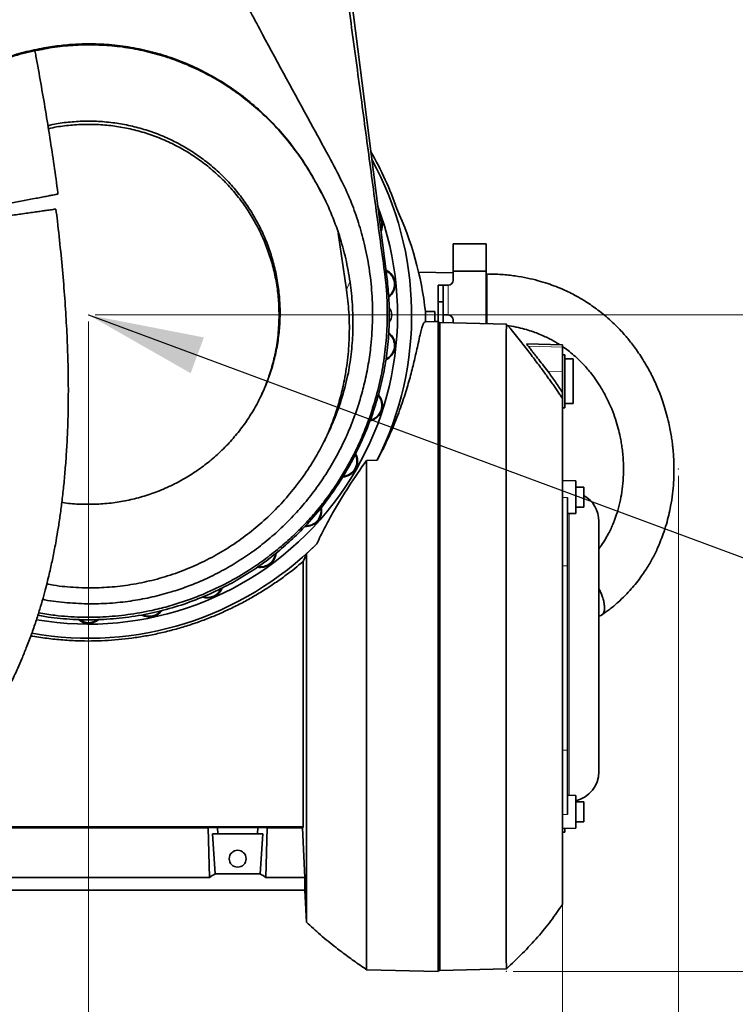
# Model space of a CAD drawing. Header units: millimetres. Extents: x 0 to 11920, y 0 to 8400.
# Tile 17 of 58: x 2508 to 2940, y 5172 to 5766. Entities that reach past the tile are written whole.
import ezdxf

# ---------------------------------------------------------------- set-up
doc = ezdxf.new("R2010")
doc.units = ezdxf.units.MM
doc.header["$LTSCALE"] = 20
doc.header["$PDSIZE"] = -1
doc.styles.add('SLDTEXTSTYLE0', font='TXT', dxfattribs={"width": 0.605})
doc.dimstyles.new('SLDDIMSTYLE0', dxfattribs={"dimtxt": 70, "dimasz": 70, "dimexe": 0, "dimexo": 0.0625, "dimgap": 17.5, "dimtad": 1, "dimdec": 1, "dimrnd": 1e-09, "dimzin": 12, "dimdsep": 46, "dimtxsty": 'SLDTEXTSTYLE0', "dimsah": 1, "dimcen": 0.09, "dimadec": 0, "dimazin": 3, "dimtfac": 1, "dimtofl": 0, "dimtmove": 0, "dimatfit": 3, "dimfxl": 1, "dimfrac": 2, "dimtolj": 1, "dimtzin": 12, "dimarcsym": 0})
doc.dimstyles.new('SLDDIMSTYLE1', dxfattribs={"dimtxt": 0.18, "dimasz": 70, "dimexe": 0, "dimexo": 0.0625, "dimgap": 0, "dimtad": 0, "dimtih": 1, "dimtoh": 1, "dimdec": 0, "dimrnd": 1e-09, "dimzin": 0, "dimdsep": 46, "dimtxsty": 'Standard', "dimsah": 1, "dimcen": 0.09, "dimadec": 0, "dimazin": 0, "dimtfac": 70, "dimtdec": 0, "dimtofl": 0, "dimtmove": 0, "dimatfit": 3, "dimfxl": 1, "dimfrac": 2, "dimtolj": 1, "dimtzin": 0, "dimarcsym": 0})

# ---------------------------------------------------------------- blocks, each defined once
blk = doc.blocks.new('_D_3')
at = {"color": 7, "linetype": 'Continuous', "lineweight": 0}
for p, q in [((2549.54, 5583.88), (2549.54, 4969.36)), ((1337.04, 5416.71), (1337.04, 4969.36)), ((2549.54, 4999.36), (1337.04, 4999.36))]:
    blk.add_line(p, q, dxfattribs=at)
at = {"color": 7, "linetype": 'Continuous', "lineweight": 18}
for points in [[(1337.04, 4999.36), (1407.04, 4989.36), (1407.04, 5009.36)], [(2549.54, 4999.36), (2479.54, 5009.36), (2479.54, 4989.36)]]:
    blk.add_solid(points, dxfattribs=at)
at = {"color": 7, "linetype": 'Continuous', "lineweight": 18, "insert": (1796.25, 5089.6), "char_height": 70, "attachment_point": 1, "style": 'SLDTEXTSTYLE0'}
blk.add_mtext('1212,5', dxfattribs=at)
blk = doc.blocks.new('_D_4')
at = {"color": 7, "linetype": 'Continuous', "lineweight": 0}
for p, q in [((2793.1, 6732.88), (3368.2, 6732.88)), ((3338.2, 5587.88), (3338.2, 6732.88)), ((2553.54, 5587.88), (3368.2, 5587.88))]:
    blk.add_line(p, q, dxfattribs=at)
at = {"color": 7, "linetype": 'Continuous', "lineweight": 18}
for points in [[(3338.2, 6732.88), (3328.2, 6662.88), (3348.2, 6662.88)], [(3338.2, 5587.88), (3348.2, 5657.88), (3328.2, 5657.88)]]:
    blk.add_solid(points, dxfattribs=at)
at = {"color": 7, "linetype": 'Continuous', "lineweight": 18, "insert": (3247.97, 6053.44), "char_height": 70, "attachment_point": 1, "rotation": 90, "style": 'SLDTEXTSTYLE0'}
blk.add_mtext('1145', dxfattribs=at)
blk = doc.blocks.new('_D_9')
at = {"color": 7, "linetype": 'Continuous', "lineweight": 0}
for p, q in [((1117.04, 5284.88), (1117.04, 4839.81)), ((2835.54, 5251.91), (2835.54, 4839.81)), ((2835.54, 4869.81), (1117.04, 4869.81))]:
    blk.add_line(p, q, dxfattribs=at)
at = {"color": 7, "linetype": 'Continuous', "lineweight": 18}
for points in [[(1117.04, 4869.81), (1187.04, 4859.81), (1187.04, 4879.81)], [(2835.54, 4869.81), (2765.54, 4879.81), (2765.54, 4859.81)]]:
    blk.add_solid(points, dxfattribs=at)
at = {"color": 7, "linetype": 'Continuous', "lineweight": 18, "insert": (1829.25, 4960.05), "char_height": 70, "attachment_point": 1, "style": 'SLDTEXTSTYLE0'}
blk.add_mtext('1718,5', dxfattribs=at)
blk = doc.blocks.new('_D_10')
at = {"color": 7, "linetype": 'Continuous', "lineweight": 0}
for p, q in [((2905.54, 5490.91), (2905.54, 4712.82)), ((1118.04, 5283.88), (1118.04, 4712.82)), ((2905.54, 4742.82), (1118.04, 4742.82))]:
    blk.add_line(p, q, dxfattribs=at)
at = {"color": 7, "linetype": 'Continuous', "lineweight": 18}
for centre, start, end in [((1972.18, 4796.53), 153.43495, 206.56505), ((2051.41, 4796.53), 333.43495, 26.56505)]:
    blk.add_arc(centre, 120.11, start, end, dxfattribs=at)
for points in [[(1118.04, 4742.82), (1188.04, 4732.82), (1188.04, 4752.82)], [(2905.54, 4742.82), (2835.54, 4752.82), (2835.54, 4732.82)]]:
    blk.add_solid(points, dxfattribs=at)
at = {"color": 7, "linetype": 'Continuous', "lineweight": 18, "insert": (1864.75, 4833.05), "char_height": 70, "attachment_point": 1, "style": 'SLDTEXTSTYLE0'}
blk.add_mtext('1787,5', dxfattribs=at)
blk = doc.blocks.new('_D_11')
at = {"color": 7, "linetype": 'Continuous', "lineweight": 0}
for p, q in [((3258.88, 7562.88), (3957.47, 7562.88)), ((3927.47, 7562.88), (3927.47, 5191.88)), ((2805.72, 5191.88), (3957.47, 5191.88))]:
    blk.add_line(p, q, dxfattribs=at)
at = {"color": 7, "linetype": 'Continuous', "lineweight": 18}
for points in [[(3927.47, 7562.88), (3917.47, 7492.88), (3937.47, 7492.88)], [(3927.47, 5191.88), (3937.47, 5261.88), (3917.47, 5261.88)]]:
    blk.add_solid(points, dxfattribs=at)
at = {"color": 7, "linetype": 'Continuous', "lineweight": 18, "insert": (3837.23, 6270.44), "char_height": 70, "attachment_point": 1, "rotation": 90, "style": 'SLDTEXTSTYLE0'}
blk.add_mtext('2371', dxfattribs=at)

msp = doc.modelspace()

# ---------------------------------------------------------------- linework, layer by layer
at = {"color": 7, "linetype": 'Continuous', "lineweight": 35}
for p, q in [((2630.87, 6384.06), (2729.58, 5610.87)), ((2520.14, 5748.43), (2520.06, 5747.85)), ((2685.54, 5669.96), (2685.92, 5669.16)), ((2705.27, 5602.97), (2700.29, 5637.25)), ((2789.55, 5630.88), (2769.55, 5630.88)), ((2769.55, 5614.21), (2769.55, 5630.88)), ((2789.55, 5614.21), (2789.55, 5630.88)), ((2730.44, 5613.97), (2729.79, 5613.98)), ((2769.55, 5613.27), (2748.62, 5613.75)), ((2769.55, 5614.21), (2769.55, 5608.88)), ((2789.55, 5614.21), (2769.55, 5614.21)), ((2789.55, 5607.88), (2789.55, 5614.21)), ((2789.89, 5612.61), (2789.55, 5612.63)), ((2789.55, 5585.88), (2789.55, 5607.88)), ((2763.55, 5605.88), (2760.55, 5605.88)), ((2760.55, 5595.88), (2760.55, 5605.88)), ((2763.55, 5595.88), (2763.55, 5605.88)), ((2766.55, 5605.88), (2763.55, 5605.88)), ((2763.55, 5595.88), (2760.55, 5595.88)), ((2760.55, 5583.34), (2760.55, 5595.88)), ((2763.55, 5583.35), (2763.55, 5595.88)), ((2752.89, 5589.88), (2758.54, 5589.88)), ((2758.54, 5589.88), (2758.54, 5583.97)), ((2752.86, 5583.83), (2758.54, 5583.97)), ((2758.54, 5583.97), (2760.54, 5584.03)), ((2760.54, 5191.74), (2760.54, 5584.03)), ((2761.54, 5583.41), (2760.54, 5583.34)), ((2801.72, 5582.35), (2761.54, 5583.41)), ((2761.54, 5192.36), (2761.54, 5583.41)), ((2763.55, 5587.88), (2766.55, 5587.88)), ((2769.55, 5583.2), (2769.55, 5584.88)), ((2789.55, 5585.88), (2789.55, 5582.67)), ((2835.54, 5569.88), (2813.9, 5570.45)), ((2835.54, 5569.88), (2835.54, 5568.48)), ((2835.54, 5568.48), (2835.54, 5553.84)), ((2837.04, 5563.84), (2835.54, 5563.88)), ((2837.04, 5531.92), (2837.04, 5563.84)), ((2842.04, 5561.38), (2837.04, 5561.38)), ((2842.04, 5534.38), (2842.04, 5561.38)), ((2835.54, 5553.84), (2835.54, 5541.09)), ((2835.54, 5531.88), (2837.04, 5531.92)), ((2837.04, 5534.38), (2842.04, 5534.38)), ((2711.78, 5506.43), (2713.31, 5509.63)), ((2717.27, 5500.08), (2723.81, 5500.38)), ((2843.54, 5487.85), (2835.54, 5487.99)), ((2843.54, 5487.85), (2843.54, 5482.16)), ((2848.54, 5483.99), (2843.54, 5483.99)), ((2848.54, 5483.99), (2848.54, 5471.99)), ((2838.54, 5477.85), (2838.54, 5436.55)), ((2843.54, 5482.16), (2843.54, 5468.13)), ((2843.54, 5471.99), (2848.54, 5471.99)), ((2687.83, 5470.32), (2687.82, 5470.32)), ((2838.54, 5468.04), (2843.54, 5468.13)), ((2857.54, 5312.36), (2857.54, 5463.41)), ((2687.34, 5449.9), (2681.07, 5443.72)), ((2679.04, 5279.06), (2679.04, 5439.11)), ((2838.54, 5436.55), (2838.54, 5325.4)), ((2838.54, 5325.4), (2838.54, 5286.6)), ((2843.54, 5298.05), (2838.54, 5298.14)), ((2843.54, 5298.05), (2843.54, 5292.36)), ((2848.54, 5294.19), (2843.54, 5294.19)), ((2843.54, 5292.36), (2843.54, 5278.33)), ((2848.54, 5294.19), (2848.54, 5282.19)), ((2843.54, 5282.19), (2848.54, 5282.19)), ((2441.79, 5279.06), (2679.04, 5279.06)), ((2467.44, 5278.44), (2621.65, 5278.44)), ((2627.41, 5278.79), (2621.65, 5278.44)), ((2621.65, 5278.44), (2622.55, 5248.59)), ((2624.43, 5274.88), (2627.53, 5274.88)), ((2625.89, 5250.77), (2624.43, 5274.88)), ((2627.41, 5278.79), (2651.67, 5278.79)), ((2627.41, 5278.79), (2627.53, 5274.88)), ((2627.53, 5274.88), (2651.56, 5274.88)), ((2651.56, 5274.88), (2651.67, 5278.79)), ((2654.65, 5274.88), (2651.56, 5274.88)), ((2651.67, 5278.79), (2657.44, 5278.44)), ((2653.19, 5250.77), (2654.65, 5274.88)), ((2657.44, 5278.44), (2656.53, 5248.59)), ((2678.64, 5278.44), (2657.44, 5278.44)), ((2679.04, 5279.06), (2678.64, 5278.44)), ((2678.64, 5278.44), (2680.07, 5248.59)), ((2835.54, 5278.19), (2843.54, 5278.33)), ((2835.54, 5275.88), (2837.04, 5275.92)), ((2837.04, 5275.92), (2837.04, 5278.21)), ((2653.19, 5250.77), (2625.89, 5250.77)), ((2622.55, 5248.59), (2466.53, 5248.59)), ((2656.53, 5248.59), (2680.07, 5248.59)), ((2680.07, 5240.88), (2680.07, 5248.59)), ((2680.07, 5240.88), (2430.54, 5240.88)), ((2680.07, 5240.88), (2681.07, 5221.63)), ((2680.89, 5222.1), (2681.06, 5221.95)), ((2716.43, 5193.55), (2717.66, 5192.69)), ((2760.54, 5191.74), (2717.4, 5192.87)), ((2717.4, 5192.87), (2717.4, 5192.87)), ((2760.54, 5192.42), (2761.54, 5192.36)), ((2761.54, 5192.36), (2801.72, 5193.41))]:
    msp.add_line(p, q, dxfattribs=at)
at = {"color": 8, "linetype": 'Continuous', "lineweight": 18}
for p, q in [((2728.17, 5613.99), (2729.58, 5610.87)), ((2707.26, 5607.95), (2705.27, 5602.97)), ((2766.55, 5587.88), (2766.55, 5605.88)), ((2835.54, 5568.48), (2814.93, 5569)), ((2835.54, 5553.84), (2826.7, 5553.9)), ((2838.54, 5477.85), (2835.54, 5477.85)), ((2839.54, 5468.06), (2839.54, 5427.41)), ((2838.54, 5436.55), (2835.54, 5436.57)), ((2839.54, 5427.41), (2839.54, 5298.12)), ((2838.54, 5325.4), (2835.54, 5325.36)), ((2838.54, 5286.6), (2835.54, 5286.59))]:
    msp.add_line(p, q, dxfattribs=at)
at = {"color": 7, "linetype": 'Continuous', "lineweight": 35}
msp.add_circle((2639.54, 5259.88), 5.1, dxfattribs=at)
for centre, radius, start, end in [((2549.54, 5587.88), 196.78, 18.97971, 30.00458), ((2549.54, 5587.88), 195, 333.3386, 28.72031), ((2549.54, 5587.88), 186.5, 260.29756, 20.57249), ((2717.41, 5642.42), 9.5, 335.57821, 38.97249), ((2717.41, 5642.42), 9.14, 339.5064, 35.0443), ((2725.08, 5606.33), 9.5, 307.03954, 65.20783), ((2725.08, 5606.33), 9.13, 308.70825, 63.76197), ((2766.55, 5608.88), 3, 270, 0), ((2726.04, 5587.88), 6.5, 0, 40.49631), ((2549.54, 5587.88), 203.36, 358.85719, 0.5635), ((2726.04, 5587.88), 6.5, 318.53472, 0), ((2766.55, 5584.88), 3, 0, 90), ((2725.08, 5569.43), 9.5, 294.77251, 53.98763), ((2725.08, 5569.43), 9.14, 296.21507, 51.97609), ((2717.41, 5533.34), 9.5, 282.15149, 42.26541), ((2717.41, 5533.34), 9.14, 283.63358, 40.36221), ((2702.4, 5499.63), 9.5, 273.32534, 29.00924), ((2702.4, 5499.63), 9.14, 275.09876, 27.17534), ((2839.54, 5463.41), 18, 0, 60), ((2680.71, 5469.78), 9.5, 265.69364, 11.89234), ((2680.71, 5469.78), 9.14, 267.65594, 10.0603), ((2549.54, 5587.88), 195, 259.89182, 314.96151), ((2653.29, 5445.09), 9.5, 258.30824, 354.48843), ((2653.29, 5445.09), 9.14, 260.57789, 352.90096), ((2621.33, 5426.64), 9.5, 250.22448, 338.54086), ((2621.33, 5426.64), 9.14, 252.68709, 335.90326), ((2586.24, 5415.24), 9.5, 241.89352, 324.25837), ((2586.24, 5415.24), 9.14, 245.17252, 320.74187), ((2549.54, 5411.38), 9.5, 229.73824, 310.84174), ((2549.54, 5411.38), 9.14, 232.68107, 306.22974), ((2839.54, 5312.36), 18, 282.83959, 0)]:
    msp.add_arc(centre, radius, start, end, dxfattribs=at)
for centre, major_axis, ratio, start_param, end_param in [((2549.54, 5566.04), (0, 205.89), 0.994357, 4.828447, 5.142456), ((2587, 5387.88), (-13.29, 146.8), 0.574205, 3.414992, 3.45851), ((2692.09, 5387.88), (13.29, 146.8), 0.574205, 2.824675, 2.868193)]:
    msp.add_ellipse(centre, major_axis=major_axis, ratio=ratio, start_param=start_param, end_param=end_param, dxfattribs=at)
for points, knots in [([(2626.56, 6393.58), (2631.32, 6356.58), (2640.84, 6282.56), (2655.37, 6169.45), (2669.92, 6056.26), (2680.7, 5972.6), (2687.35, 5920.75), (2690.19, 5898.53), (2693.05, 5876.28), (2695.94, 5853.99), (2698.88, 5831.57), (2701.88, 5809.07), (2704.91, 5786.49), (2707.95, 5763.93), (2711, 5741.39), (2713.98, 5719.36), (2716.87, 5697.83), (2719.68, 5676.81), (2722.49, 5655.81), (2725.32, 5634.83), (2727.22, 5620.93), (2728.17, 5613.99)], [0, 0, 0, 0, 0.142457, 0.284915, 0.435653, 0.578314, 0.60687, 0.635446, 0.664008, 0.692539, 0.721057, 0.749952, 0.778853, 0.807771, 0.836697, 0.865612, 0.892494, 0.919393, 0.946284, 0.973147, 1, 1, 1, 1]), ([(2625.89, 5810.41), (2628.23, 5805.93), (2632.91, 5796.98), (2642.68, 5779.29), (2659.35, 5748.12), (2677.56, 5714.82), (2693.62, 5685.31), (2702.16, 5669.33), (2708.22, 5655.93), (2712.6, 5643.47), (2716.25, 5630.41), (2719.04, 5616.24), (2720.75, 5600.91), (2721.14, 5585.28), (2720.26, 5570.96), (2718.49, 5558.14), (2716.28, 5547.22), (2713.49, 5536.81), (2710.34, 5527.29), (2706.8, 5518.29), (2702.44, 5508.7), (2696.97, 5498.46), (2690.19, 5487.72), (2682.93, 5477.85), (2675.18, 5468.72), (2666.93, 5460.26), (2658.02, 5452.29), (2648.58, 5444.98), (2638.75, 5438.43), (2628.68, 5432.67), (2618.73, 5427.87), (2609.02, 5423.93), (2598.94, 5420.52), (2588.05, 5417.63), (2576.17, 5415.37), (2563.6, 5413.93), (2550.34, 5413.44), (2536.7, 5414.17), (2527.15, 5415.16), (2522.27, 5416.23), (2521.84, 5416.32)], [0, 0, 0, 0, 0.028015, 0.056037, 0.112076, 0.224162, 0.266596, 0.298459, 0.324657, 0.348185, 0.371712, 0.399891, 0.428261, 0.457245, 0.486441, 0.507652, 0.528863, 0.548006, 0.567149, 0.584219, 0.601288, 0.625137, 0.648064, 0.670991, 0.692322, 0.713652, 0.735638, 0.757625, 0.778848, 0.800071, 0.820853, 0.839016, 0.857179, 0.878783, 0.900387, 0.923031, 0.947709, 0.972658, 0.997607, 1, 1, 1, 1]), ([(2520.06, 5747.85), (2520.53, 5747.94), (2525.11, 5748.86), (2533.88, 5750.16), (2546.42, 5750.98), (2558.98, 5750.76), (2571.45, 5749.51), (2583.74, 5747.2), (2595.8, 5743.9), (2607.54, 5739.64), (2618.94, 5734.42), (2629.94, 5728.23), (2640.47, 5721.14), (2650.39, 5713.24), (2659.97, 5704.27), (2669.07, 5694.19), (2677.54, 5683.01), (2682.93, 5674.49), (2685.57, 5669.79), (2685.92, 5669.16)], [0, 0, 0, 0, 0.007338, 0.070615, 0.134121, 0.197631, 0.260911, 0.324129, 0.387564, 0.451007, 0.514236, 0.578834, 0.643642, 0.70846, 0.773072, 0.844937, 0.916936, 0.988808, 1, 1, 1, 1]), ([(2685.54, 5669.96), (2685.38, 5670.25), (2683.01, 5674.5), (2678.03, 5682.52), (2669.87, 5693.5), (2660.82, 5703.78), (2650.92, 5713.26), (2640.2, 5721.85), (2628.73, 5729.5), (2616.61, 5736.13), (2604.14, 5741.58), (2591.39, 5745.81), (2578.49, 5748.88), (2565.35, 5750.84), (2553.11, 5751.57), (2541.86, 5751.34), (2531.67, 5750.43), (2524.44, 5749.29), (2520.62, 5748.52), (2520.14, 5748.43)], [0, 0, 0, 0, 0.005114, 0.075271, 0.145672, 0.216062, 0.286204, 0.356501, 0.427071, 0.497627, 0.567903, 0.635093, 0.702546, 0.769991, 0.837168, 0.888972, 0.940838, 0.992642, 1, 1, 1, 1]), ([(2520.14, 5748.43), (2520.04, 5748.41), (2515.82, 5747.63), (2507.53, 5745.71), (2495.52, 5741.86), (2483.87, 5737.03), (2472.68, 5731.27), (2462.03, 5724.59), (2451.97, 5717.07), (2442.54, 5708.78), (2433.75, 5699.71), (2425.67, 5689.87), (2418.35, 5679.34), (2411.89, 5668.28), (2406.1, 5656.3), (2401.16, 5643.41), (2397.22, 5629.67), (2395.23, 5619.61), (2394.46, 5614.19), (2394.35, 5613.47)], [0, 0, 0, 0, 0.00158, 0.064973, 0.128598, 0.192228, 0.255628, 0.318948, 0.382484, 0.446029, 0.509362, 0.574356, 0.639561, 0.704775, 0.769783, 0.842739, 0.915833, 0.988795, 1, 1, 1, 1]), ([(2411.61, 5667.31), (2413.82, 5671.25), (2418.28, 5679.2), (2426.34, 5690.5), (2435.45, 5701.28), (2445.36, 5711.04), (2455.85, 5719.7), (2466.86, 5727.31), (2478.66, 5734.01), (2491.3, 5739.76), (2502.39, 5743.62), (2511.6, 5746.1), (2516.75, 5747.23), (2519.58, 5747.76), (2520.06, 5747.85)], [0, 0, 0, 0, 0.0975558, 0.1968559, 0.2985059, 0.4009989, 0.4952648, 0.5902396, 0.6875078, 0.7855902, 0.8871325, 0.9383354, 0.9896599, 1, 1, 1, 1]), ([(2531.07, 5660.83), (2531.05, 5661.06), (2530.42, 5666.82), (2528.72, 5678.09), (2526.28, 5694.66), (2523.59, 5711.18), (2520.75, 5727.63), (2518.62, 5739.64), (2517.38, 5746.18), (2517.17, 5747.26)], [0, 0, 0, 0, 0.008179, 0.200897, 0.392992, 0.584204, 0.774231, 0.962777, 1, 1, 1, 1]), ([(2533.41, 5474.84), (2533.98, 5474.74), (2537.72, 5474.09), (2544.77, 5473.65), (2554.54, 5473.6), (2564.28, 5474.46), (2573.88, 5476.11), (2583.26, 5478.54), (2592.49, 5481.77), (2601.41, 5485.78), (2609.93, 5490.52), (2617.98, 5495.92), (2625.62, 5502.03), (2632.71, 5508.76), (2639.18, 5516.06), (2645, 5523.83), (2650.2, 5532.15), (2654.66, 5540.85), (2658.37, 5549.89), (2661.28, 5559.16), (2663.43, 5568.75), (2664.76, 5578.46), (2665.25, 5588.21), (2664.93, 5597.9), (2663.78, 5607.63), (2661.82, 5617.22), (2659.06, 5626.57), (2655.56, 5635.61), (2651.26, 5644.4), (2646.23, 5652.79), (2640.54, 5660.7), (2634.25, 5668.07), (2627.3, 5674.94), (2619.78, 5681.19), (2611.79, 5686.77), (2603.42, 5691.64), (2594.58, 5695.83), (2585.42, 5699.25), (2576.03, 5701.87), (2566.51, 5703.7), (2556.78, 5704.72), (2546.99, 5704.94), (2537.27, 5704.25), (2529.95, 5703.3), (2525.93, 5702.31), (2525.03, 5702.09)], [0, 0, 0, 0, 0.004315, 0.028179, 0.052318, 0.076855, 0.100722, 0.12459, 0.14873, 0.173267, 0.197151, 0.221036, 0.245193, 0.269745, 0.293553, 0.317528, 0.34176, 0.366343, 0.390083, 0.41425, 0.438418, 0.463025, 0.486926, 0.510828, 0.535008, 0.559584, 0.583462, 0.607339, 0.631495, 0.656047, 0.679913, 0.703779, 0.727921, 0.75246, 0.776328, 0.800196, 0.824337, 0.848875, 0.872757, 0.89664, 0.920795, 0.945346, 0.969255, 0.993164, 1, 1, 1, 1]), ([(2664.54, 5587.88), (2664.47, 5591.08), (2664.31, 5597.49), (2663.05, 5607.07), (2661.04, 5616.62), (2658.21, 5625.94), (2654.61, 5634.96), (2650.29, 5643.6), (2645.21, 5651.94), (2639.45, 5659.8), (2633.08, 5667.12), (2626.15, 5673.83), (2618.6, 5680.01), (2610.58, 5685.5), (2602.14, 5690.29), (2593.39, 5694.34), (2584.24, 5697.67), (2574.85, 5700.19), (2565.31, 5701.92), (2555.72, 5702.85), (2545.98, 5702.98), (2536.3, 5702.2), (2529.38, 5701.26), (2525.81, 5700.36), (2525.33, 5700.24)], [0, 0, 0, 0, 0.046737, 0.093804, 0.141203, 0.189407, 0.236142, 0.283211, 0.330657, 0.378882, 0.425568, 0.472587, 0.519944, 0.568105, 0.614756, 0.661732, 0.709047, 0.757168, 0.803807, 0.850768, 0.898065, 0.946169, 0.992821, 1, 1, 1, 1]), ([(2706.37, 5552.91), (2707.05, 5557.25), (2708.43, 5565.92), (2709.22, 5579.17), (2709.04, 5592.53), (2707.77, 5606.25), (2705.33, 5620.13), (2701.62, 5634.19), (2696.65, 5648.01), (2691.2, 5659.99), (2687.15, 5667.12), (2685.54, 5669.96)], [0, 0, 0, 0, 0.1081881, 0.2163779, 0.3271641, 0.4379513, 0.5566011, 0.6752506, 0.7973322, 0.9194117, 1, 1, 1, 1]), ([(2685.92, 5669.16), (2686.3, 5668.52), (2688.52, 5664.73), (2690.46, 5660.79), (2692.06, 5657.5)], [0, 0, 0, 0, 0.1678837, 1, 1, 1, 1]), ([(2531.07, 5660.83), (2531.03, 5660.82), (2530.95, 5660.8), (2529.88, 5660.59), (2528.11, 5660.25), (2525.6, 5659.76), (2522.5, 5659.16), (2518.85, 5658.45), (2514.92, 5657.69), (2510.72, 5656.87), (2506.57, 5656.06), (2502.44, 5655.26), (2498.58, 5654.51), (2494.95, 5653.8), (2491.68, 5653.17), (2488.76, 5652.6), (2486.28, 5652.12), (2484.28, 5651.73), (2482.84, 5651.45), (2482.01, 5651.29), (2481.99, 5651.29), (2481.98, 5651.28)], [0, 0, 0, 0, 0.054199, 0.111591, 0.170632, 0.228295, 0.287741, 0.34357, 0.401218, 0.453879, 0.508263, 0.557877, 0.609027, 0.657067, 0.706467, 0.755084, 0.804983, 0.856067, 0.908465, 0.962879, 1, 1, 1, 1]), ([(2351.19, 5222.08), (2352.01, 5222.16), (2354.11, 5222.39), (2357.31, 5223.02), (2360.61, 5223.81), (2363.5, 5224.64), (2367.03, 5225.79), (2371.23, 5227.37), (2376.53, 5229.68), (2382.36, 5232.57), (2388.54, 5236.01), (2394.15, 5239.45), (2398.91, 5242.57), (2402.67, 5245.18), (2405.82, 5247.44), (2408.58, 5249.49), (2411.4, 5251.65), (2414.7, 5254.25), (2418.29, 5257.18), (2422.13, 5260.43), (2426.13, 5263.95), (2430.37, 5267.82), (2434.68, 5271.91), (2438.93, 5276.1), (2443.84, 5281.13), (2449.35, 5287.05), (2455.4, 5293.91), (2461.78, 5301.55), (2468.51, 5310.12), (2475.64, 5319.89), (2482.63, 5330.22), (2488.05, 5338.93), (2491.93, 5345.56), (2494.22, 5349.61), (2496.22, 5353.27), (2497.88, 5356.38), (2499.22, 5358.95), (2500.36, 5361.2), (2501.55, 5363.58), (2503.01, 5366.57), (2504.83, 5370.4), (2506.98, 5375.11), (2509.42, 5380.74), (2512.18, 5387.5), (2515.03, 5395), (2517.73, 5402.78), (2520.05, 5410.1), (2522.04, 5416.89), (2523.72, 5423.13), (2525.13, 5428.71), (2526.29, 5433.64), (2527.27, 5438.08), (2528.18, 5442.41), (2529.07, 5446.94), (2530.11, 5452.54), (2531.26, 5459.33), (2532.47, 5467.45), (2533.62, 5476.24), (2534.67, 5485.71), (2535.59, 5495.92), (2536.36, 5506.95), (2536.95, 5518.9), (2537.31, 5531.77), (2537.39, 5545.55), (2537.16, 5560.18), (2536.58, 5575.62), (2535.66, 5591.82), (2534.39, 5608.76), (2532.75, 5626.39), (2531.23, 5640.79), (2530.16, 5649.32), (2529.85, 5651.76)], [0, 0, 0, 0, 0.007112, 0.018275, 0.027849, 0.036271, 0.044532, 0.060325, 0.076279, 0.096605, 0.118145, 0.138779, 0.153581, 0.166906, 0.177651, 0.186095, 0.195635, 0.20712, 0.220579, 0.233289, 0.24739, 0.262702, 0.277993, 0.293014, 0.307749, 0.33029, 0.352036, 0.372949, 0.399646, 0.42601, 0.452526, 0.479104, 0.489171, 0.498614, 0.506728, 0.513539, 0.519066, 0.523329, 0.527895, 0.534136, 0.542025, 0.551527, 0.562602, 0.575197, 0.590338, 0.604362, 0.617152, 0.628766, 0.639252, 0.648647, 0.656534, 0.663498, 0.670299, 0.677563, 0.685286, 0.697053, 0.70976, 0.723422, 0.738056, 0.753685, 0.770578, 0.788914, 0.808703, 0.829954, 0.852669, 0.876859, 0.902536, 0.929679, 0.958219, 0.988031, 1, 1, 1, 1]), ([(2523.87, 5650.92), (2522.94, 5650.79), (2521.07, 5650.52), (2517.65, 5650.04), (2513.86, 5649.51), (2509.87, 5648.94), (2505.74, 5648.36), (2501.72, 5647.79), (2497.8, 5647.24), (2494.14, 5646.72), (2490.75, 5646.24), (2487.73, 5645.82), (2485.12, 5645.45), (2483, 5645.15), (2481.47, 5644.93), (2480.57, 5644.8), (2480.53, 5644.8), (2480.51, 5644.8)], [0, 0, 0, 0, 0.067772, 0.137448, 0.205245, 0.275162, 0.340368, 0.407572, 0.471066, 0.53638, 0.600368, 0.666083, 0.732529, 0.800713, 0.870783, 0.942698, 1, 1, 1, 1]), ([(2529.8, 5651.76), (2529.8, 5651.76), (2529.83, 5651.76), (2528.99, 5651.64), (2527.56, 5651.44), (2525.79, 5651.19), (2524.51, 5651.01), (2523.87, 5650.92)], [0, 0, 0, 0, 0.156491, 0.403466, 0.657709, 0.827622, 1, 1, 1, 1]), ([(2728.17, 5613.99), (2728.45, 5611.73), (2729.16, 5606.06), (2729.78, 5596.88), (2729.96, 5585.3), (2729.33, 5572.47), (2727.57, 5558.28), (2724.68, 5544.02), (2720.59, 5529.71), (2715.32, 5515.63), (2709.68, 5503.63), (2704.17, 5493.68), (2699.17, 5485.63), (2693.75, 5477.8), (2689.81, 5472.82), (2687.83, 5470.32)], [0, 0, 0, 0, 0.044639, 0.112074, 0.179509, 0.270992, 0.362986, 0.458848, 0.555299, 0.653608, 0.752562, 0.814177, 0.875793, 0.937733, 1, 1, 1, 1]), ([(2729.58, 5610.87), (2730, 5607.05), (2730.83, 5599.41), (2731.18, 5586.97), (2730.67, 5573.63), (2728.99, 5559.46), (2726.21, 5545.47), (2722.34, 5531.74), (2717.41, 5518.39), (2711.48, 5505.49), (2704.56, 5493.14), (2696.75, 5481.32), (2690.8, 5473.99), (2687.83, 5470.32)], [0, 0, 0, 0, 0.076424, 0.152852, 0.247388, 0.341917, 0.436428, 0.530915, 0.625369, 0.719096, 0.81278, 0.906416, 1, 1, 1, 1]), ([(2789.89, 5610.27), (2789.89, 5610.6), (2789.89, 5611.43), (2789.89, 5612.24), (2789.89, 5612.67), (2789.89, 5612.58), (2789.89, 5612.56)], [0, 0, 0, 0, 0.231094, 0.577949, 0.926187, 1, 1, 1, 1]), ([(2859.31, 5406.94), (2860.86, 5408.01), (2864.28, 5410.39), (2868.96, 5414.34), (2873.35, 5418.5), (2877.04, 5422.46), (2880.33, 5426.39), (2883.18, 5430.18), (2885.67, 5433.85), (2887.73, 5437.17), (2889.57, 5440.41), (2891.26, 5443.63), (2892.94, 5447.16), (2894.69, 5451.21), (2896.55, 5456.11), (2898.29, 5461.54), (2899.75, 5467.1), (2901.04, 5473.23), (2902.04, 5479.74), (2902.66, 5486.49), (2902.9, 5492.44), (2902.87, 5497.58), (2902.71, 5501.42), (2902.52, 5504.17), (2902.35, 5506.22), (2902.12, 5508.51), (2901.79, 5511.31), (2901.3, 5514.66), (2900.62, 5518.55), (2899.63, 5523.32), (2898.3, 5528.59), (2896.67, 5534.01), (2894.96, 5538.89), (2893.24, 5543.26), (2891.46, 5547.34), (2889.62, 5551.2), (2887.6, 5555.06), (2885.37, 5558.97), (2882.9, 5562.93), (2880.34, 5566.69), (2877.88, 5570.02), (2875.61, 5572.89), (2873.32, 5575.62), (2870.74, 5578.49), (2867.6, 5581.72), (2863.95, 5585.17), (2860.04, 5588.52), (2856.2, 5591.5), (2852.65, 5594.02), (2849.67, 5595.96), (2846.99, 5597.58), (2844.28, 5599.14), (2840.85, 5600.96), (2836.59, 5603), (2831.79, 5605.02), (2826.49, 5606.93), (2820.75, 5608.68), (2814.21, 5610.25), (2806.83, 5611.53), (2798.62, 5612.43), (2792.87, 5612.55), (2789.89, 5612.61)], [0, 0, 0, 0, 0.018049, 0.039989, 0.060108, 0.078413, 0.094886, 0.112862, 0.127961, 0.141683, 0.154585, 0.168043, 0.181151, 0.197239, 0.216787, 0.239585, 0.261383, 0.281999, 0.31111, 0.337255, 0.360342, 0.380309, 0.397113, 0.405149, 0.412371, 0.421109, 0.432047, 0.445185, 0.460515, 0.478025, 0.501714, 0.523434, 0.543185, 0.560977, 0.576946, 0.593567, 0.60908, 0.625735, 0.643494, 0.660474, 0.675351, 0.688161, 0.699693, 0.713148, 0.728849, 0.746751, 0.764949, 0.781225, 0.795616, 0.808158, 0.816159, 0.826118, 0.838602, 0.853608, 0.871136, 0.887682, 0.906029, 0.926304, 0.948735, 0.973426, 1, 1, 1, 1]), ([(2789.89, 5582.66), (2789.89, 5582.82), (2789.89, 5583.19), (2789.89, 5584.42), (2789.89, 5586.2), (2789.89, 5588.45), (2789.89, 5591.03), (2789.89, 5593.87), (2789.89, 5596.84), (2789.89, 5599.83), (2789.89, 5602.73), (2789.89, 5605.41), (2789.89, 5608.09), (2789.89, 5609.48), (2789.89, 5610.27)], [0, 0, 0, 0, 0.059349, 0.142121, 0.22522, 0.308258, 0.391088, 0.474298, 0.557038, 0.640222, 0.723148, 0.806107, 0.889273, 1, 1, 1, 1]), ([(2705.27, 5602.97), (2705.8, 5598.53), (2706.87, 5589.64), (2707.08, 5576.07), (2706.2, 5562.38), (2704.29, 5549.8), (2701.69, 5538.47), (2698.61, 5528.24), (2695.23, 5519.02), (2692.55, 5513.31), (2691.44, 5510.93)], [0, 0, 0, 0, 0.141783, 0.2845504, 0.4304255, 0.5773761, 0.688312, 0.7997209, 0.9164554, 1, 1, 1, 1]), ([(2653.47, 5538.83), (2654.46, 5540.94), (2656.81, 5545.99), (2659.68, 5554.39), (2662.32, 5564.58), (2664.17, 5575.79), (2664.42, 5583.84), (2664.54, 5587.88)], [0, 0, 0, 0, 0.138158, 0.329493, 0.524088, 0.760737, 1, 1, 1, 1]), ([(2752.86, 5583.83), (2752.62, 5583.73), (2752.13, 5583.52), (2751.37, 5581.97), (2750.56, 5579.49), (2749.63, 5575.83), (2748.62, 5571.31), (2747.53, 5566.39), (2746.49, 5561.84), (2745.41, 5557.34), (2744.24, 5552.73), (2742.92, 5547.87), (2741.43, 5542.79), (2739.75, 5537.46), (2737.84, 5531.87), (2735.67, 5526), (2733.2, 5519.89), (2730.42, 5513.55), (2727.33, 5507.04), (2724.99, 5502.6), (2723.81, 5500.38)], [0, 0, 0, 0, 0.072613, 0.145589, 0.219698, 0.294195, 0.377575, 0.440861, 0.494072, 0.540988, 0.588013, 0.633854, 0.678838, 0.72393, 0.769164, 0.814518, 0.860621, 0.906916, 0.953356, 1, 1, 1, 1]), ([(2801.72, 5193.44), (2801.71, 5193.48), (2801.71, 5193.56), (2801.7, 5194.52), (2801.69, 5196.35), (2801.67, 5199.38), (2801.66, 5203.07), (2801.66, 5207.14), (2801.65, 5212.27), (2801.63, 5218.67), (2801.63, 5226.04), (2801.62, 5233.65), (2801.61, 5241.19), (2801.6, 5249.81), (2801.6, 5259.6), (2801.59, 5270.29), (2801.58, 5281.1), (2801.58, 5291.6), (2801.58, 5301.49), (2801.57, 5311.36), (2801.57, 5321.48), (2801.57, 5332.64), (2801.57, 5344.03), (2801.56, 5354.8), (2801.56, 5365.31), (2801.56, 5375.5), (2801.56, 5386.21), (2801.56, 5396.97), (2801.56, 5407.91), (2801.57, 5418.98), (2801.57, 5429.43), (2801.57, 5439.88), (2801.57, 5450.29), (2801.57, 5461.3), (2801.58, 5472.07), (2801.58, 5481.83), (2801.58, 5492.2), (2801.59, 5503.06), (2801.59, 5514.01), (2801.6, 5523.6), (2801.61, 5531.87), (2801.61, 5539.44), (2801.62, 5546.31), (2801.63, 5552.57), (2801.64, 5558.19), (2801.64, 5563.2), (2801.65, 5567.55), (2801.66, 5571.79), (2801.67, 5575.68), (2801.68, 5578.81), (2801.7, 5580.93), (2801.71, 5582.03), (2801.71, 5582.45), (2801.72, 5582.35), (2801.72, 5582.34)], [0, 0, 0, 0, 0.017423, 0.032729, 0.057168, 0.081753, 0.101339, 0.121, 0.140112, 0.164551, 0.189136, 0.208722, 0.228383, 0.247495, 0.270925, 0.294482, 0.315082, 0.335768, 0.354877, 0.369982, 0.389128, 0.408343, 0.427617, 0.446962, 0.462268, 0.479728, 0.497189, 0.514863, 0.532538, 0.551066, 0.569657, 0.584762, 0.603908, 0.623123, 0.642397, 0.661742, 0.677048, 0.701487, 0.726072, 0.745658, 0.765318, 0.78443, 0.802868, 0.821201, 0.839595, 0.857184, 0.874827, 0.891821, 0.915251, 0.938808, 0.959408, 0.980095, 0.999203, 1, 1, 1, 1]), ([(2835.54, 5537.57), (2835.09, 5538.25), (2834.17, 5539.61), (2832.66, 5541.83), (2831.06, 5544.14), (2829.38, 5546.55), (2827.62, 5549.04), (2825.76, 5551.63), (2823.8, 5554.32), (2821.62, 5557.27), (2819.22, 5560.48), (2816.59, 5563.95), (2813.81, 5567.57), (2810.87, 5571.35), (2807.77, 5575.28), (2804.7, 5579.17), (2802.7, 5581.23), (2801.74, 5582.23)], [0, 0, 0, 0, 0.030424, 0.060864, 0.092702, 0.127228, 0.165541, 0.208528, 0.256904, 0.31126, 0.381369, 0.460695, 0.549968, 0.64997, 0.761584, 0.885385, 1, 1, 1, 1]), ([(2802.52, 5581.39), (2802.83, 5581.35), (2805.04, 5581.12), (2808.84, 5580.34), (2813.69, 5579.14), (2817.88, 5577.8), (2821.67, 5576.36), (2825.05, 5574.89), (2827.96, 5573.44), (2830.21, 5572.22), (2832, 5571.16), (2833.2, 5570.44), (2833.83, 5570.02), (2833.97, 5569.92)], [0, 0, 0, 0, 0.025635, 0.184668, 0.326193, 0.453122, 0.566733, 0.685605, 0.785187, 0.865064, 0.925227, 0.983653, 1, 1, 1, 1]), ([(2813.9, 5570.4), (2813.9, 5570.39), (2813.9, 5570.36), (2814.33, 5569.79), (2814.78, 5569.2), (2814.93, 5569)], [0, 0, 0, 0, 0.3260236, 0.7777031, 1, 1, 1, 1]), ([(2814.93, 5569), (2815.22, 5568.62), (2815.82, 5567.85), (2817.15, 5566.16), (2818.72, 5564.17), (2820.79, 5561.54), (2823.46, 5558.13), (2825.61, 5555.32), (2826.7, 5553.9)], [0, 0, 0, 0, 0.138334, 0.281421, 0.419522, 0.560532, 0.77659, 1, 1, 1, 1]), ([(2835.54, 5568.87), (2835.85, 5568.66), (2837.34, 5567.68), (2839.99, 5565.65), (2843.59, 5562.65), (2847.03, 5559.34), (2850.03, 5556.1), (2852.75, 5552.85), (2855.58, 5549.11), (2858.91, 5544.07), (2862.3, 5537.98), (2865.28, 5531.42), (2867.54, 5525.25), (2869.2, 5519.64), (2870.32, 5514.89), (2871.08, 5510.84), (2871.64, 5507.15), (2872.08, 5503.12), (2872.39, 5498.47), (2872.46, 5492.76), (2872.13, 5486.35), (2871.25, 5479.6), (2870.11, 5474.16), (2868.99, 5470.03), (2868.1, 5467.19), (2867.23, 5464.73), (2866.3, 5462.34), (2865.16, 5459.69), (2863.65, 5456.54), (2861.65, 5452.9), (2859.62, 5449.61), (2858.08, 5447.6), (2857.54, 5446.89)], [0, 0, 0, 0, 0.006869, 0.032852, 0.063449, 0.097558, 0.127867, 0.152989, 0.185201, 0.226339, 0.282127, 0.336847, 0.386165, 0.429864, 0.469393, 0.497617, 0.524285, 0.555106, 0.590997, 0.631836, 0.686924, 0.739004, 0.787958, 0.813389, 0.835604, 0.854685, 0.871707, 0.892602, 0.918158, 0.948097, 0.981864, 1, 1, 1, 1]), ([(2826.7, 5553.9), (2828.25, 5551.81), (2831.35, 5547.64), (2834.15, 5543.27), (2835.54, 5541.09)], [0, 0, 0, 0, 0.499478, 1, 1, 1, 1]), ([(2524.34, 5425.66), (2525.72, 5425.39), (2531.54, 5424.23), (2542.1, 5423.36), (2555.51, 5423.14), (2568.7, 5424.14), (2581.48, 5426.18), (2594.19, 5429.32), (2606.47, 5433.49), (2618.29, 5438.63), (2629.52, 5444.64), (2640.35, 5451.61), (2650.58, 5459.45), (2660.2, 5468.13), (2669.09, 5477.55), (2677.29, 5487.75), (2684.91, 5498.96), (2691.84, 5511.21), (2697.88, 5524.52), (2702.89, 5538.43), (2705.2, 5548.07), (2706.36, 5552.91)], [0, 0, 0, 0, 0.017174, 0.072395, 0.128728, 0.180473, 0.233172, 0.285872, 0.339561, 0.390586, 0.442495, 0.494404, 0.547213, 0.599359, 0.652365, 0.705373, 0.759251, 0.818304, 0.877801, 0.93867, 1, 1, 1, 1]), ([(2835.54, 5232.45), (2835.54, 5232.42), (2835.54, 5232.27), (2835.54, 5233.16), (2835.54, 5235.13), (2835.54, 5238.24), (2835.54, 5242.37), (2835.54, 5247.59), (2835.54, 5253.81), (2835.54, 5260.94), (2835.54, 5268.93), (2835.54, 5277.88), (2835.54, 5287.59), (2835.54, 5297.95), (2835.54, 5308.91), (2835.54, 5320.56), (2835.54, 5332.68), (2835.54, 5345.1), (2835.54, 5357.79), (2835.54, 5370.85), (2835.54, 5384), (2835.54, 5397.08), (2835.54, 5410.06), (2835.54, 5423.04), (2835.54, 5435.74), (2835.54, 5448.01), (2835.54, 5459.84), (2835.54, 5471.29), (2835.54, 5482.11), (2835.54, 5492.18), (2835.54, 5501.5), (2835.54, 5510.12), (2835.54, 5517.83), (2835.54, 5524.57), (2835.54, 5530.35), (2835.54, 5535.16), (2835.54, 5538.79), (2835.54, 5540.37), (2835.54, 5541.09)], [0, 0, 0, 0, 0.009243, 0.0379533, 0.0668743, 0.0947799, 0.1228791, 0.1515895, 0.1805115, 0.2084145, 0.2365113, 0.2652189, 0.2941373, 0.3220409, 0.350138, 0.378846, 0.4077653, 0.4356774, 0.4637838, 0.4925016, 0.5214306, 0.5493271, 0.5774167, 0.6061168, 0.6350277, 0.6629457, 0.6910581, 0.7197824, 0.7487185, 0.7766136, 0.8047019, 0.8334006, 0.8623098, 0.8902255, 0.9183354, 0.947057, 0.9759905, 1, 1, 1, 1]), ([(2711.76, 5506.44), (2711.65, 5506.2), (2709.53, 5501.37), (2704.42, 5492.33), (2696.21, 5479.51), (2686.73, 5467.36), (2677, 5456.83), (2667.31, 5447.84), (2657.9, 5440.23), (2647.92, 5433.2), (2637.36, 5426.79), (2625.58, 5420.72), (2612.53, 5415.2), (2598.18, 5410.51), (2583.33, 5407), (2568.3, 5404.79), (2553.21, 5403.83), (2538.22, 5404.22), (2526.75, 5405.21), (2520.38, 5406.49), (2518.96, 5406.77)], [0, 0, 0, 0, 0.003319, 0.068209, 0.133555, 0.199612, 0.266641, 0.318127, 0.369842, 0.422411, 0.475227, 0.528682, 0.592763, 0.657298, 0.722534, 0.788736, 0.852413, 0.916537, 0.981353, 1, 1, 1, 1]), ([(2687.34, 5449.9), (2688.83, 5453.02), (2691.82, 5459.25), (2698.17, 5470.83), (2706.49, 5484.57), (2713.67, 5494.91), (2717.27, 5500.08)], [0, 0, 0, 0, 0.177108, 0.354535, 0.676814, 1, 1, 1, 1]), ([(2717.27, 5500.08), (2717.27, 5496.26), (2717.26, 5488.56), (2717.26, 5476.32), (2717.26, 5463.55), (2717.25, 5450.31), (2717.25, 5436.99), (2717.25, 5424.95), (2717.25, 5414.3), (2717.25, 5404.79), (2717.25, 5395.2), (2717.25, 5384.06), (2717.25, 5372.33), (2717.25, 5360.08), (2717.25, 5347.86), (2717.25, 5334.82), (2717.25, 5321.18), (2717.26, 5308.82), (2717.26, 5297.72), (2717.26, 5288.29), (2717.27, 5279.67), (2717.27, 5271.81), (2717.28, 5263.02), (2717.28, 5254.21), (2717.29, 5245.52), (2717.3, 5237.31), (2717.3, 5229.11), (2717.31, 5221.4), (2717.32, 5214.22), (2717.33, 5207.73), (2717.35, 5202.78), (2717.36, 5199.36), (2717.36, 5196.63), (2717.38, 5194.36), (2717.39, 5193.05), (2717.4, 5192.92), (2717.4, 5192.87)], [0, 0, 0, 0, 0.03249, 0.065317, 0.098314, 0.131658, 0.164933, 0.196125, 0.218496, 0.240921, 0.26351, 0.286154, 0.319427, 0.346162, 0.372989, 0.40672, 0.440635, 0.47391, 0.500646, 0.527474, 0.549953, 0.572487, 0.595131, 0.628405, 0.65514, 0.681967, 0.715697, 0.749613, 0.780316, 0.818712, 0.857382, 0.880709, 0.904098, 0.939867, 0.975857, 1, 1, 1, 1]), ([(2687.82, 5470.32), (2685.57, 5467.74), (2681.07, 5462.57), (2673.71, 5455.23), (2665.56, 5447.92), (2656.54, 5440.8), (2645.82, 5433.41), (2633.58, 5426.25), (2621.22, 5420.35), (2609.93, 5415.94), (2599.94, 5412.68), (2588.34, 5409.64), (2575.06, 5407.16), (2560, 5405.61), (2544.69, 5405.41), (2531.07, 5406.24), (2522.7, 5407.67), (2519.42, 5408.23)], [0, 0, 0, 0, 0.054691, 0.109386, 0.166232, 0.229429, 0.292894, 0.373955, 0.455596, 0.511399, 0.567325, 0.623251, 0.702706, 0.782726, 0.864531, 0.946956, 1, 1, 1, 1]), ([(2679.04, 5439.11), (2679.37, 5439.85), (2680.04, 5441.36), (2680.72, 5442.92), (2681.07, 5443.72)], [0, 0, 0, 0, 0.486879, 1, 1, 1, 1]), ([(2681.07, 5443.72), (2681.07, 5440.63), (2681.07, 5434.46), (2681.07, 5424.94), (2681.07, 5415.25), (2681.07, 5405.8), (2681.07, 5396.66), (2681.07, 5386.22), (2681.07, 5374.08), (2681.07, 5360.25), (2681.07, 5346.44), (2681.07, 5332.97), (2681.07, 5319.98), (2681.07, 5307.49), (2681.07, 5295.43), (2681.07, 5284.07), (2681.07, 5273.51), (2681.07, 5263.78), (2681.07, 5254.82), (2681.07, 5246.85), (2681.07, 5239.93), (2681.07, 5234.06), (2681.07, 5229.22), (2681.07, 5225.94), (2681.07, 5223.85), (2681.07, 5222.58), (2681.07, 5221.78), (2681.07, 5221.68), (2681.07, 5221.63)], [0, 0, 0, 0, 0.030687, 0.06148, 0.0926, 0.123831, 0.151391, 0.179028, 0.22231, 0.265892, 0.310422, 0.355278, 0.39856, 0.442141, 0.486669, 0.531524, 0.574841, 0.618459, 0.663027, 0.707924, 0.751209, 0.794793, 0.839325, 0.884184, 0.912916, 0.941736, 0.970823, 1, 1, 1, 1]), ([(2514.73, 5394.33), (2515.11, 5394.25), (2518.68, 5393.53), (2525.54, 5392.62), (2535.31, 5391.63), (2547.29, 5391.07), (2561.47, 5391.34), (2575.09, 5392.73), (2585.99, 5394.54), (2594.2, 5396.27), (2602.36, 5398.34), (2610.34, 5400.74), (2618.13, 5403.44), (2625.72, 5406.42), (2633.2, 5409.71), (2640.61, 5413.34), (2647.92, 5417.3), (2655.11, 5421.59), (2662.11, 5426.17), (2670.23, 5431.92), (2675.7, 5436.38), (2679.04, 5439.11)], [0, 0, 0, 0, 0.0065657, 0.061777, 0.117401, 0.1731643, 0.2652056, 0.3578829, 0.4051911, 0.4525851, 0.5002405, 0.5479848, 0.5940303, 0.640159, 0.6865467, 0.7330255, 0.7805736, 0.828231, 0.8762402, 0.9243788, 1, 1, 1, 1]), ([(2859.9, 5417.15), (2859.64, 5417.91), (2859.12, 5419.46), (2858.3, 5421.38), (2857.72, 5422.48), (2857.54, 5422.8)], [0, 0, 0, 0, 0.406013, 0.823888, 1, 1, 1, 1]), ([(2857.54, 5406.47), (2857.55, 5406.46), (2857.99, 5406.37), (2858.7, 5406.54), (2859.62, 5407.01), (2860.3, 5407.9), (2860.75, 5409.13), (2860.96, 5410.65), (2860.91, 5412.46), (2860.61, 5414.62), (2860.15, 5416.26), (2859.9, 5417.15)], [0, 0, 0, 0, 0.002697, 0.127603, 0.247464, 0.370846, 0.489856, 0.612326, 0.731244, 0.853589, 1, 1, 1, 1]), ([(2801.72, 5193.44), (2804.99, 5196.52), (2811.5, 5202.66), (2820.5, 5212.38), (2828.66, 5222.2), (2833.29, 5229.01), (2835.54, 5232.33)], [0, 0, 0, 0, 0.261085, 0.520831, 0.766677, 1, 1, 1, 1]), ([(2717.4, 5192.87), (2716.09, 5193.76), (2713.49, 5195.53), (2709.68, 5198.22), (2705.98, 5200.9), (2702.39, 5203.57), (2696.83, 5207.84), (2689.58, 5213.69), (2683.84, 5219.05), (2681.07, 5221.63)], [0, 0, 0, 0, 0.102726, 0.203337, 0.301809, 0.398123, 0.492265, 0.755587, 1, 1, 1, 1])]:
    msp.add_open_spline(points, degree=3, knots=knots, dxfattribs=at)
at = {"color": 7, "linetype": 'Continuous', "lineweight": 0}
for p in [(2549.54, 5587.88), (2905.54, 5494.91), (2835.54, 5255.91), (2801.72, 5191.88)]:
    msp.add_point(p, dxfattribs=at)

# ---------------------------------------------------------------- dimensions: what is measured, and where the dimension line sits
at = {"color": 7, "linetype": 'Continuous', "lineweight": 18}
for base, p1, p2, picture, middle in [((3927.47, 5191.88), (3254.88, 7562.88), (2801.72, 5191.88), '_D_11', (3927.47, 6377.38)), ((3338.2, 6732.88), (2549.54, 5587.88), (2789.1, 6732.88), '_D_4', (3338.2, 6160.38))]:
    dim = msp.add_linear_dim(base=base, p1=p1, p2=p2, angle=90, dimstyle='SLDDIMSTYLE0', dxfattribs=at)
    dim.commit()
    dim.dimension.update_dxf_attribs({"geometry": picture, "text_midpoint": middle, "dimtype": 160})
for base, p1, p2, picture, middle in [((1337.04, 4999.36), (2549.54, 5587.88), (1337.04, 5420.71), '_D_3', (1943.29, 4999.36)), ((1117.04, 4869.81), (2835.54, 5255.91), (1117.04, 5288.88), '_D_9', (1976.29, 4869.81))]:
    dim = msp.add_linear_dim(base=base, p1=p1, p2=p2, dimstyle='SLDDIMSTYLE0', dxfattribs=at)
    dim.commit()
    dim.dimension.update_dxf_attribs({"geometry": picture, "text_midpoint": middle, "dimtype": 160})
dim = msp.add_linear_dim(base=(1118.04, 4742.82), p1=(2905.54, 5494.91), p2=(1118.04, 5287.88), text='(<>)', dimstyle='SLDDIMSTYLE0', dxfattribs=at)
dim.commit()
dim.dimension.update_dxf_attribs({"geometry": '_D_10', "text_midpoint": (2011.79, 4742.82), "dimtype": 160})

# ---------------------------------------------------------------- leaders
at = {"color": 7, "linetype": 'Continuous', "lineweight": 0}
msp.add_leader([(2549.54, 5587.88), (3230, 5335.56)], dimstyle='SLDDIMSTYLE1', dxfattribs=at)

doc.saveas('drawing.dxf')
